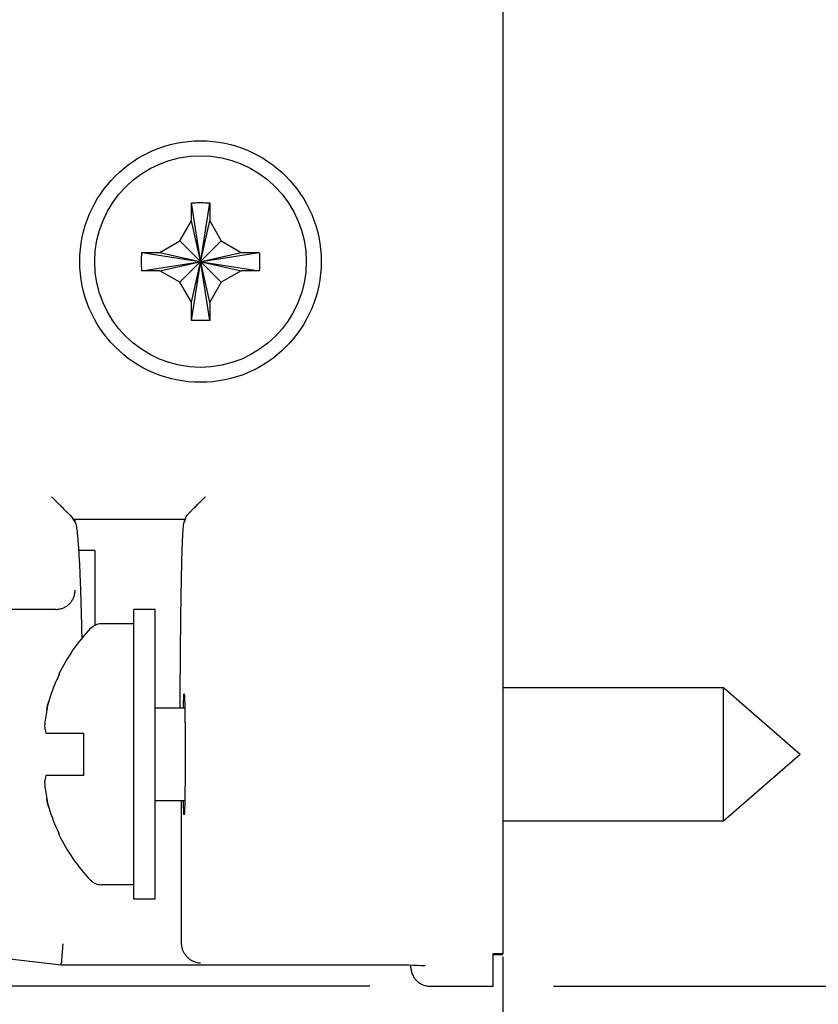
# Model space of a CAD drawing. Header units: inches. Extents: x 0 to 22, y 0 to 17.
# Tile 36 of 41: x 15.917 to 16.744, y 9.49 to 10.509. Entities that reach past the tile are written whole.
import ezdxf

# ---------------------------------------------------------------- set-up
doc = ezdxf.new("R2010")
doc.units = ezdxf.units.IN
doc.header["$LTSCALE"] = 1.21
doc.header["$MEASUREMENT"] = 0
doc.layers.get('0').update_dxf_attribs({"linetype": 'CONTINUOUS'})
doc.layers.add('DIMENSIONS', color=7, linetype='CONTINUOUS')
doc.styles.get("Standard").update_dxf_attribs({"font": 'txt', "width": 0.8})
doc.dimstyles.new('DIMSTYLE_1', dxfattribs={"dimtxt": 0.125, "dimasz": 0.18, "dimexe": 0.18, "dimexo": 0.0625, "dimgap": 0.09, "dimtad": 0, "dimtih": 1, "dimtoh": 1, "dimdec": 3, "dimzin": 4, "dimdsep": 46, "dimtxsty": 'STANDARD', "dimblk": '_FILLED', "dimblk1": '_FILLED', "dimblk2": '_FILLED', "dimcen": 0.09, "dimadec": 0, "dimazin": 0, "dimtp": 0.01, "dimtm": 0.01, "dimtfac": 1, "dimtdec": 3, "dimtofl": 0, "dimtmove": 0, "dimatfit": 3, "dimldrblk": '_FILLED', "dimfxl": 1, "dimtolj": 1, "dimtzin": 4, "dimarcsym": 0})

# ---------------------------------------------------------------- blocks, each defined once
blk = doc.blocks.new('_FILLED')
at = {"color": 0, "linetype": 'BYBLOCK'}
blk.add_solid([(0, 0), (-1, 0.1736), (-1, -0.1736)], dxfattribs=at)
blk = doc.blocks.new('*D2')
at = {"layer": 'DIMENSIONS', "color": 2, "linetype": 'CONTINUOUS'}
for p, q in [((16.3448, 14.5089), (11.7053, 14.5089)), ((11.8303, 14.5089), (11.8303, 12.1339)), ((11.8303, 9.5089), (11.8303, 11.8839)), ((16.2796, 9.5089), (11.7053, 9.5089))]:
    blk.add_line(p, q, dxfattribs=at)
at = {"layer": 'DIMENSIONS', "color": 2, "linetype": 'CONTINUOUS', "xscale": 0.18, "yscale": 0.18, "zscale": 0.18}
for p, rotation in [((11.8303, 14.5089), 90), ((11.8303, 9.5089), 270)]:
    blk.add_blockref('_FILLED', p, dxfattribs=dict(at, rotation=rotation))
at = {"layer": 'DIMENSIONS', "color": 2, "linetype": 'CONTINUOUS', "width": 0.8}
for s, p in [('[', (11.8928, 11.9464)), (']', (12.2928, 11.9464)), ('5.000', (11.2678, 11.9464)), ('127', (11.9928, 11.9464))]:
    blk.add_text(s, height=0.125, dxfattribs=at).set_placement(p)
blk = doc.blocks.new('*D3')
at = {"layer": 'DIMENSIONS', "color": 2, "linetype": 'CONTINUOUS'}
for p, q in [((13.1183, 9.6545), (13.1183, 8.6339)), ((16.4173, 9.5392), (16.4173, 8.6339)), ((13.1183, 8.7589), (14.1567, 8.7589)), ((16.4173, 8.7589), (15.6067, 8.7589))]:
    blk.add_line(p, q, dxfattribs=at)
at = {"layer": 'DIMENSIONS', "color": 2, "linetype": 'CONTINUOUS', "xscale": 0.18, "yscale": 0.18, "zscale": 0.18, "rotation": 180}
blk.add_blockref('_FILLED', (13.1183, 8.7589), dxfattribs=at)
at = {"layer": 'DIMENSIONS', "color": 2, "linetype": 'CONTINUOUS', "xscale": 0.18, "yscale": 0.18, "zscale": 0.18}
blk.add_blockref('_FILLED', (16.4173, 8.7589), dxfattribs=at)
at = {"layer": 'DIMENSIONS', "color": 2, "linetype": 'CONTINUOUS', "width": 0.8}
for s, p in [('[', (14.8442, 8.6964)), (']', (15.4442, 8.6964)), ('3.299', (14.2192, 8.6964)), ('83.79', (14.9442, 8.6964))]:
    blk.add_text(s, height=0.125, dxfattribs=at).set_placement(p)
blk = doc.blocks.new('*D13')
at = {"layer": 'DIMENSIONS', "color": 2, "linetype": 'CONTINUOUS'}
for p, q in [((16.7878, 9.7489), (17.6003, 9.7489)), ((17.4753, 9.7489), (17.4753, 9.6289)), ((17.4753, 9.5089), (17.4753, 9.6289)), ((17.4753, 9.6289), (17.4753, 9.3107)), ((16.4698, 9.5089), (17.6003, 9.5089)), ((17.4753, 9.3107), (17.5928, 9.3107))]:
    blk.add_line(p, q, dxfattribs=at)
at = {"layer": 'DIMENSIONS', "color": 2, "linetype": 'CONTINUOUS', "xscale": 0.18, "yscale": 0.18, "zscale": 0.18}
for p, rotation in [((17.4753, 9.7489), 90), ((17.4753, 9.5089), 270)]:
    blk.add_blockref('_FILLED', p, dxfattribs=dict(at, rotation=rotation))
at = {"layer": 'DIMENSIONS', "color": 2, "linetype": 'CONTINUOUS', "width": 0.8}
for s, p in [('[', (18.1803, 9.2482)), (']', (18.5803, 9.2482)), ('.240', (17.6553, 9.2482)), ('6.1', (18.2803, 9.2482))]:
    blk.add_text(s, height=0.125, dxfattribs=at).set_placement(p)

msp = doc.modelspace()

# ---------------------------------------------------------------- linework, layer by layer
at = {"color": 7, "linetype": 'CONTINUOUS'}
for p, q in [((16.4173, 14.4607), (16.4173, 9.5423)), ((16.0948, 10.3009), (16.0948, 10.3191)), ((16.1138, 10.198), (16.0949, 10.3197)), ((16.0949, 10.198), (16.1138, 10.3197)), ((16.1138, 10.3191), (16.1138, 10.3009)), ((16.0829, 10.2803), (16.0948, 10.3009)), ((16.1138, 10.2169), (16.0948, 10.3009)), ((16.0948, 10.2169), (16.1138, 10.3009)), ((16.1138, 10.3009), (16.1257, 10.2803)), ((16.0623, 10.2684), (16.0829, 10.2803)), ((16.0829, 10.2803), (16.1257, 10.2375)), ((16.0829, 10.2375), (16.1257, 10.2803)), ((16.1257, 10.2803), (16.1463, 10.2684)), ((16.0435, 10.2494), (16.1652, 10.2683)), ((16.0435, 10.2683), (16.1652, 10.2494)), ((16.0441, 10.2684), (16.0623, 10.2684)), ((16.0623, 10.2494), (16.1463, 10.2684)), ((16.0623, 10.2684), (16.1463, 10.2494)), ((16.1463, 10.2684), (16.1646, 10.2684)), ((16.0623, 10.2494), (16.0441, 10.2494)), ((16.0829, 10.2375), (16.0623, 10.2494)), ((16.1463, 10.2494), (16.1257, 10.2375)), ((16.1646, 10.2494), (16.1463, 10.2494)), ((16.0948, 10.2169), (16.0829, 10.2375)), ((16.1257, 10.2375), (16.1138, 10.2169)), ((16.0948, 10.1986), (16.0948, 10.2169)), ((16.1138, 10.2169), (16.1138, 10.1986)), ((15.9699, 9.9957), (15.9744, 9.9889)), ((16.0884, 9.992), (15.9723, 9.992)), ((15.9744, 9.9889), (15.9744, 9.992)), ((16.0896, 9.9957), (16.0873, 9.9889)), ((16.0874, 9.992), (16.0874, 9.9889)), ((15.9948, 9.9599), (15.9784, 9.9599)), ((15.9948, 9.9599), (15.9948, 9.8822)), ((15.9544, 9.8989), (15.8944, 9.8989)), ((16.0573, 9.8989), (16.0353, 9.8989)), ((16.0353, 9.5989), (16.0353, 9.8989)), ((16.0573, 9.5989), (16.0573, 9.8989)), ((16.0353, 9.8839), (16.0014, 9.8839)), ((16.4173, 9.8179), (16.646, 9.8179)), ((16.646, 9.8179), (16.7253, 9.7489)), ((16.646, 9.6799), (16.646, 9.8179)), ((16.0573, 9.7969), (16.088, 9.7969)), ((15.9442, 9.7709), (15.9833, 9.7709)), ((15.9833, 9.7269), (15.9833, 9.7709)), ((16.646, 9.6799), (16.7253, 9.7489)), ((15.9833, 9.7269), (15.9442, 9.7269)), ((16.0573, 9.7009), (16.088, 9.7009)), ((16.0847, 9.5533), (16.0847, 9.7009)), ((16.4173, 9.6799), (16.646, 9.6799)), ((16.0353, 9.6139), (16.0014, 9.6139)), ((16.0573, 9.5989), (16.0353, 9.5989)), ((16.4073, 9.5089), (16.4073, 9.5423)), ((16.4073, 9.5417), (16.4173, 9.5417)), ((15.96, 9.531), (15.9601, 9.5326)), ((15.96, 9.531), (15.96, 9.531)), ((16.3221, 9.5278), (16.322, 9.5308)), ((16.325, 9.5307), (16.3291, 9.5306)), ((16.3421, 9.5089), (16.4073, 9.5089))]:
    msp.add_line(p, q, dxfattribs=at)
for points in [[(14.1848, 9.531), (14.6228, 9.5821), (15.0728, 9.5996), (15.5229, 9.582), (15.96, 9.531)], [(15.96, 9.531), (16.3081, 9.531), (16.3143, 9.5309), (16.32, 9.5308), (16.325, 9.5307)], [(16.3291, 9.5306), (16.3325, 9.5304), (16.335, 9.5303), (16.3365, 9.5302), (16.3369, 9.5302)]]:
    msp.add_lwpolyline(points, dxfattribs=at)
for radius in [0.125, 0.1095]:
    msp.add_circle((16.1043, 10.2589), radius, dxfattribs=at)
for centre, radius, start, end in [((16.1272, 9.7489), 0.1889, 136.356, 153.8975), ((16.0014, 9.8689), 0.015, 90, 136.356), ((16.1272, 9.7489), 0.1883, 154.2557, 163.0216), ((16.1272, 9.7489), 0.1883, 196.9784, 205.7443), ((16.1272, 9.7489), 0.1889, 206.1025, 223.644), ((16.0014, 9.6289), 0.015, 223.644, 270)]:
    msp.add_arc(centre, radius, start, end, dxfattribs=at)
for points, knots in [([(16.0948, 10.3191), (16.0948, 10.3192), (16.0948, 10.3193), (16.0949, 10.3195), (16.0949, 10.3197), (16.0949, 10.3197)], [0, 0, 0, 0, 0.333509, 0.666883, 1, 1, 1, 1]), ([(16.0949, 10.3197), (16.0959, 10.3198), (16.098, 10.3198), (16.1012, 10.3199), (16.1033, 10.3199), (16.1043, 10.3199)], [0, 0, 0, 0, 0.332977, 0.666345, 1, 1, 1, 1]), ([(16.1043, 10.3199), (16.1054, 10.3199), (16.1075, 10.3199), (16.1107, 10.3198), (16.1128, 10.3198), (16.1138, 10.3197)], [0, 0, 0, 0, 0.333651, 0.66705, 1, 1, 1, 1]), ([(16.1138, 10.3197), (16.1138, 10.3197), (16.1138, 10.3195), (16.1138, 10.3193), (16.1138, 10.3192), (16.1138, 10.3191)], [0, 0, 0, 0, 0.333117, 0.666491, 1, 1, 1, 1]), ([(16.0435, 10.2494), (16.0434, 10.2515), (16.0433, 10.2557), (16.0433, 10.262), (16.0434, 10.2662), (16.0435, 10.2683)], [0, 0, 0, 0, 0.333187, 0.666813, 1, 1, 1, 1]), ([(16.0435, 10.2683), (16.0435, 10.2683), (16.0437, 10.2684), (16.0439, 10.2684), (16.044, 10.2684), (16.0441, 10.2684)], [0, 0, 0, 0, 0.333117, 0.66645, 1, 1, 1, 1]), ([(16.1646, 10.2684), (16.1647, 10.2684), (16.1648, 10.2684), (16.165, 10.2684), (16.1651, 10.2683), (16.1652, 10.2683)], [0, 0, 0, 0, 0.333502, 0.666883, 1, 1, 1, 1]), ([(16.1652, 10.2683), (16.1653, 10.2662), (16.1653, 10.262), (16.1653, 10.2557), (16.1653, 10.2515), (16.1652, 10.2494)], [0, 0, 0, 0, 0.333187, 0.666813, 1, 1, 1, 1]), ([(16.0441, 10.2494), (16.044, 10.2494), (16.0439, 10.2494), (16.0437, 10.2494), (16.0435, 10.2494), (16.0435, 10.2494)], [0, 0, 0, 0, 0.33355, 0.666883, 1, 1, 1, 1]), ([(16.1652, 10.2494), (16.1651, 10.2494), (16.165, 10.2494), (16.1648, 10.2494), (16.1647, 10.2494), (16.1646, 10.2494)], [0, 0, 0, 0, 0.333117, 0.66645, 1, 1, 1, 1]), ([(16.0949, 10.198), (16.0949, 10.1981), (16.0949, 10.1982), (16.0948, 10.1984), (16.0948, 10.1985), (16.0948, 10.1986)], [0, 0, 0, 0, 0.333117, 0.66645, 1, 1, 1, 1]), ([(16.1043, 10.1979), (16.1033, 10.1979), (16.1012, 10.1979), (16.098, 10.1979), (16.0959, 10.198), (16.0949, 10.198)], [0, 0, 0, 0, 0.333651, 0.66705, 1, 1, 1, 1]), ([(16.1138, 10.198), (16.1128, 10.198), (16.1107, 10.1979), (16.1075, 10.1979), (16.1054, 10.1979), (16.1043, 10.1979)], [0, 0, 0, 0, 0.332977, 0.666345, 1, 1, 1, 1]), ([(16.1138, 10.1986), (16.1138, 10.1985), (16.1138, 10.1984), (16.1138, 10.1982), (16.1138, 10.1981), (16.1138, 10.198)], [0, 0, 0, 0, 0.333509, 0.666883, 1, 1, 1, 1]), ([(15.9499, 10.0157), (15.9506, 10.015), (15.9521, 10.0135), (15.9542, 10.0114), (15.9563, 10.0093), (15.9582, 10.0074), (15.96, 10.0055), (15.9617, 10.0039), (15.9632, 10.0024), (15.9645, 10.0011), (15.9656, 9.9999), (15.9666, 9.9989), (15.9675, 9.9981), (15.9682, 9.9974), (15.9688, 9.9968), (15.9692, 9.9964), (15.9695, 9.9961), (15.9697, 9.9959), (15.9698, 9.9958), (15.9699, 9.9957)], [0, 0, 0, 0, 0.110299, 0.218134, 0.321797, 0.419984, 0.510977, 0.593886, 0.668432, 0.734308, 0.79186, 0.84157, 0.883637, 0.918453, 0.946639, 0.968548, 0.984369, 0.994461, 1, 1, 1, 1]), ([(16.0896, 9.9957), (16.0897, 9.9958), (16.0898, 9.9959), (16.09, 9.9961), (16.0904, 9.9965), (16.0908, 9.9969), (16.0914, 9.9975), (16.0921, 9.9982), (16.093, 9.9991), (16.094, 10.0001), (16.0951, 10.0012), (16.0965, 10.0026), (16.0979, 10.004), (16.0996, 10.0057), (16.1014, 10.0075), (16.1033, 10.0094), (16.1053, 10.0114), (16.1075, 10.0136), (16.1089, 10.015), (16.1096, 10.0157)], [0, 0, 0, 0, 0.006346, 0.017994, 0.035097, 0.057997, 0.087001, 0.122531, 0.165182, 0.215304, 0.273062, 0.338956, 0.413232, 0.495567, 0.585709, 0.68273, 0.785001, 0.89131, 1, 1, 1, 1]), ([(15.9805, 9.9134), (15.9804, 9.9163), (15.9802, 9.922), (15.9799, 9.9302), (15.9796, 9.938), (15.9793, 9.9452), (15.9789, 9.952), (15.9785, 9.9582), (15.9782, 9.9639), (15.9778, 9.969), (15.9774, 9.9736), (15.977, 9.9775), (15.9766, 9.9809), (15.9762, 9.9837), (15.9758, 9.9859), (15.9753, 9.9875), (15.975, 9.9884), (15.9746, 9.9889), (15.9744, 9.9889)], [0, 0, 0, 0, 0.114259, 0.22267, 0.324897, 0.420643, 0.509752, 0.591895, 0.666937, 0.734663, 0.79487, 0.847475, 0.892297, 0.929277, 0.958358, 0.979539, 0.993047, 1, 1, 1, 1]), ([(16.0832, 9.7969), (16.0832, 9.7983), (16.0833, 9.8036), (16.0833, 9.8128), (16.0834, 9.8243), (16.0834, 9.8356), (16.0835, 9.8466), (16.0836, 9.8575), (16.0837, 9.868), (16.0838, 9.8783), (16.0839, 9.8882), (16.084, 9.8978), (16.0842, 9.907), (16.0843, 9.9158), (16.0845, 9.9242), (16.0846, 9.9322), (16.0848, 9.9397), (16.085, 9.9467), (16.0851, 9.9532), (16.0853, 9.9593), (16.0855, 9.9648), (16.0857, 9.9697), (16.0859, 9.9741), (16.0861, 9.9779), (16.0863, 9.9812), (16.0865, 9.9839), (16.0867, 9.9859), (16.0869, 9.9875), (16.087, 9.9883), (16.0872, 9.9889), (16.0873, 9.9889)], [0, 0, 0, 0, 0.022487, 0.083125, 0.142887, 0.201703, 0.259391, 0.315768, 0.370771, 0.424211, 0.475941, 0.525893, 0.573882, 0.619805, 0.663579, 0.705041, 0.744125, 0.780736, 0.814743, 0.846106, 0.874731, 0.900525, 0.923461, 0.943461, 0.96047, 0.974469, 0.985411, 0.993281, 0.998094, 1, 1, 1, 1]), ([(15.9544, 9.8989), (15.955, 9.8989), (15.9563, 9.8989), (15.9581, 9.8992), (15.9599, 9.8996), (15.9616, 9.9002), (15.9633, 9.9009), (15.965, 9.9018), (15.9665, 9.9029), (15.9679, 9.9041), (15.9692, 9.9054), (15.9704, 9.9068), (15.9714, 9.9083), (15.9723, 9.9099), (15.9731, 9.9116), (15.9737, 9.9134), (15.9741, 9.9152), (15.9744, 9.917), (15.9744, 9.9183), (15.9744, 9.9189)], [0, 0, 0, 0, 0.058209, 0.116925, 0.175728, 0.234669, 0.293549, 0.35247, 0.411327, 0.47027, 0.529149, 0.588102, 0.646962, 0.705848, 0.764715, 0.823544, 0.882361, 0.941176, 1, 1, 1, 1]), ([(15.9817, 9.8681), (15.9817, 9.8703), (15.9815, 9.8759), (15.9813, 9.8848), (15.9811, 9.8947), (15.9808, 9.9042), (15.9806, 9.9104), (15.9805, 9.9134)], [0, 0, 0, 0, 0.145629, 0.371446, 0.589471, 0.799116, 1, 1, 1, 1]), ([(15.958, 9.8316), (15.9579, 9.8315), (15.9578, 9.8313), (15.9577, 9.831), (15.9576, 9.8308), (15.9575, 9.8307)], [0, 0, 0, 0, 0.333326, 0.666621, 1, 1, 1, 1]), ([(16.0866, 9.7969), (16.0866, 9.797), (16.0867, 9.7983), (16.0867, 9.8002), (16.0868, 9.8024), (16.0868, 9.8039), (16.0869, 9.8053), (16.0869, 9.8066), (16.087, 9.8077), (16.087, 9.8086), (16.0871, 9.8094), (16.0871, 9.81), (16.0871, 9.8104), (16.0872, 9.8107), (16.0872, 9.8109), (16.0872, 9.8111), (16.0872, 9.8112), (16.0873, 9.8112), (16.0873, 9.8113), (16.0873, 9.8113), (16.0873, 9.8113), (16.0873, 9.8114), (16.0873, 9.8114)], [0, 0, 0, 0, 0.021398, 0.272619, 0.385548, 0.489644, 0.584626, 0.670211, 0.746147, 0.812308, 0.868597, 0.914924, 0.934325, 0.951205, 0.965555, 0.977371, 0.986655, 0.990353, 0.993428, 0.995891, 0.997767, 1, 1, 1, 1]), ([(16.0873, 9.8114), (16.0873, 9.8114), (16.0873, 9.8114), (16.0874, 9.8113), (16.0874, 9.8113), (16.0874, 9.8113), (16.0874, 9.8112), (16.0874, 9.8112), (16.0874, 9.8111), (16.0875, 9.8109), (16.0875, 9.8107), (16.0875, 9.8104), (16.0876, 9.81), (16.0876, 9.8094), (16.0877, 9.8086), (16.0877, 9.8077), (16.0878, 9.8066), (16.0878, 9.8053), (16.0879, 9.8039), (16.0879, 9.8024), (16.088, 9.8002), (16.088, 9.797), (16.0881, 9.7929), (16.0882, 9.7884), (16.0882, 9.7835), (16.0883, 9.7782), (16.0884, 9.7707), (16.0884, 9.7609), (16.0884, 9.7529), (16.0884, 9.7489)], [0, 0, 0, 0, 0.000006, 0.000531, 0.000967, 0.00154, 0.002255, 0.003115, 0.005273, 0.008021, 0.011357, 0.015282, 0.019793, 0.030565, 0.043653, 0.059036, 0.076692, 0.096591, 0.118676, 0.14288, 0.169137, 0.227549, 0.293384, 0.366072, 0.444864, 0.528968, 0.617594, 0.805056, 1, 1, 1, 1]), ([(15.9471, 9.8039), (15.9463, 9.8008), (15.945, 9.795), (15.9436, 9.7863), (15.943, 9.7807), (15.9428, 9.7779)], [0, 0, 0, 0, 0.35489, 0.681483, 1, 1, 1, 1]), ([(15.9428, 9.7779), (15.9429, 9.7771), (15.9432, 9.7755), (15.9436, 9.7732), (15.944, 9.7716), (15.9442, 9.7709)], [0, 0, 0, 0, 0.327942, 0.661049, 1, 1, 1, 1]), ([(16.0884, 9.7489), (16.0884, 9.7448), (16.0884, 9.7368), (16.0884, 9.727), (16.0883, 9.7195), (16.0882, 9.7143), (16.0882, 9.7093), (16.0881, 9.7048), (16.088, 9.7007), (16.088, 9.6976), (16.0879, 9.6953), (16.0879, 9.6938), (16.0878, 9.6924), (16.0878, 9.6912), (16.0877, 9.6901), (16.0877, 9.6891), (16.0876, 9.6883), (16.0876, 9.6877), (16.0875, 9.6873), (16.0875, 9.6871), (16.0875, 9.6869), (16.0874, 9.6867), (16.0874, 9.6866), (16.0874, 9.6865), (16.0874, 9.6864), (16.0874, 9.6864), (16.0874, 9.6864), (16.0873, 9.6864), (16.0873, 9.6864), (16.0873, 9.6864)], [0, 0, 0, 0, 0.194944, 0.382406, 0.471032, 0.555136, 0.633928, 0.706616, 0.772451, 0.830863, 0.85712, 0.881324, 0.903409, 0.923308, 0.940964, 0.956347, 0.969435, 0.980207, 0.984718, 0.988643, 0.991979, 0.994727, 0.996885, 0.997745, 0.99846, 0.999033, 0.999469, 0.999994, 1, 1, 1, 1]), ([(15.9442, 9.7269), (15.944, 9.7261), (15.9436, 9.7245), (15.9432, 9.7222), (15.9429, 9.7206), (15.9428, 9.7199)], [0, 0, 0, 0, 0.338921, 0.67203, 1, 1, 1, 1]), ([(15.9428, 9.7199), (15.943, 9.7171), (15.9436, 9.7114), (15.945, 9.7027), (15.9463, 9.6969), (15.9471, 9.6939)], [0, 0, 0, 0, 0.318924, 0.645481, 1, 1, 1, 1]), ([(16.0873, 9.6864), (16.0873, 9.6864), (16.0873, 9.6864), (16.0873, 9.6864), (16.0873, 9.6864), (16.0873, 9.6865), (16.0872, 9.6866), (16.0872, 9.6867), (16.0872, 9.6869), (16.0872, 9.6871), (16.0871, 9.6873), (16.0871, 9.6877), (16.0871, 9.6883), (16.087, 9.6891), (16.087, 9.6901), (16.0869, 9.6912), (16.0869, 9.6924), (16.0868, 9.6938), (16.0868, 9.6953), (16.0867, 9.6976), (16.0867, 9.6994), (16.0866, 9.7008), (16.0866, 9.7009)], [0, 0, 0, 0, 0.002233, 0.004109, 0.006572, 0.009647, 0.013345, 0.022629, 0.034445, 0.048795, 0.065675, 0.085076, 0.131403, 0.187692, 0.253853, 0.329789, 0.415374, 0.510356, 0.614452, 0.727381, 0.978602, 1, 1, 1, 1]), ([(15.958, 9.6662), (15.9579, 9.6663), (15.9578, 9.6665), (15.9577, 9.6668), (15.9576, 9.667), (15.9575, 9.6671)], [0, 0, 0, 0, 0.333326, 0.666621, 1, 1, 1, 1]), ([(15.9617, 9.5526), (15.9616, 9.552), (15.9615, 9.5507), (15.9614, 9.5488), (15.9612, 9.547), (15.9611, 9.5451), (15.961, 9.5434), (15.9608, 9.5418), (15.9607, 9.5402), (15.9606, 9.5388), (15.9605, 9.5375), (15.9604, 9.5363), (15.9603, 9.5353), (15.9603, 9.5344), (15.9602, 9.5337), (15.9602, 9.5332), (15.9602, 9.5329), (15.9601, 9.5327), (15.9601, 9.5326)], [0, 0, 0, 0, 0.095954, 0.191076, 0.284303, 0.375131, 0.462485, 0.545392, 0.623427, 0.695564, 0.761287, 0.820067, 0.871155, 0.914315, 0.949051, 0.975014, 0.992074, 1, 1, 1, 1]), ([(16.0847, 9.5526), (16.0847, 9.5527), (16.0847, 9.5529), (16.0847, 9.5531), (16.0847, 9.5532), (16.0847, 9.5533)], [0, 0, 0, 0, 0.333328, 0.666661, 1, 1, 1, 1]), ([(16.1044, 9.5326), (16.1037, 9.5327), (16.1022, 9.5328), (16.1001, 9.5332), (16.0981, 9.5339), (16.0962, 9.5347), (16.0944, 9.5357), (16.0928, 9.5369), (16.0913, 9.5381), (16.09, 9.5395), (16.0889, 9.5409), (16.0879, 9.5423), (16.087, 9.5438), (16.0863, 9.5452), (16.0858, 9.5467), (16.0853, 9.5482), (16.085, 9.5497), (16.0848, 9.5512), (16.0847, 9.5521), (16.0847, 9.5526)], [0, 0, 0, 0, 0.070225, 0.140014, 0.20903, 0.277121, 0.343654, 0.408264, 0.47094, 0.531422, 0.589796, 0.646393, 0.701094, 0.753896, 0.805166, 0.855201, 0.904115, 0.952362, 1, 1, 1, 1]), ([(16.4173, 9.5423), (16.4162, 9.5423), (16.414, 9.5423), (16.4107, 9.5423), (16.4084, 9.5423), (16.4073, 9.5423)], [0, 0, 0, 0, 0.333198, 0.666532, 1, 1, 1, 1]), ([(16.3221, 9.5278), (16.3221, 9.5272), (16.3223, 9.5259), (16.3226, 9.5241), (16.3232, 9.5223), (16.3239, 9.5205), (16.3248, 9.5188), (16.3258, 9.5172), (16.327, 9.5157), (16.3283, 9.5143), (16.3297, 9.5131), (16.3313, 9.512), (16.3329, 9.5111), (16.3347, 9.5103), (16.3365, 9.5096), (16.3383, 9.5092), (16.3402, 9.5089), (16.3414, 9.5089), (16.3421, 9.5089)], [0, 0, 0, 0, 0.062395, 0.124811, 0.187259, 0.249778, 0.312267, 0.374718, 0.437342, 0.499874, 0.56239, 0.624987, 0.687429, 0.749981, 0.812529, 0.874958, 0.937528, 1, 1, 1, 1])]:
    msp.add_open_spline(points, degree=3, knots=knots, dxfattribs=at)
for points in [[(15.958, 9.8316), (15.9579, 9.8317), (15.9576, 9.8318), (15.9576, 9.8318)], [(15.958, 9.8316), (15.9579, 9.8317), (15.9573, 9.832), (15.9579, 9.8317), (15.958, 9.8316)], [(15.958, 9.8316), (15.9579, 9.8317), (15.9573, 9.832), (15.9579, 9.8317), (15.958, 9.8316)], [(15.945, 9.7947), (15.9456, 9.7978), (15.9463, 9.8008), (15.9471, 9.8039)], [(15.9471, 9.6939), (15.9463, 9.6969), (15.9456, 9.6999), (15.945, 9.703)], [(15.958, 9.6662), (15.9579, 9.6661), (15.9576, 9.6659), (15.9576, 9.6659)], [(15.958, 9.6662), (15.9579, 9.6661), (15.9573, 9.6657), (15.9579, 9.6661), (15.958, 9.6662)], [(15.958, 9.6662), (15.9579, 9.6661), (15.9573, 9.6657), (15.9579, 9.6661), (15.958, 9.6662)]]:
    msp.add_open_spline(points, degree=3, dxfattribs=at)

# ---------------------------------------------------------------- dimensions: what is measured, and where the dimension line sits
at = {"layer": 'DIMENSIONS', "color": 2, "linetype": 'CONTINUOUS'}
for base, p1, p2, angle, picture, middle in [((11.8303, 9.5089), (16.3448, 14.5089), (16.2796, 9.5089), 270, '*D2', (11.8303, 12.0089)), ((17.4753, 9.7489), (16.4698, 9.5089), (16.7878, 9.7489), 90, '*D13', (18.1678, 9.3107))]:
    dim = msp.add_linear_dim(base=base, p1=p1, p2=p2, angle=angle, dimstyle='DIMSTYLE_1', dxfattribs=at)
    dim.commit()
    dim.dimension.update_dxf_attribs({"geometry": picture, "text_midpoint": middle, "dimtype": 160})
dim = msp.add_linear_dim(base=(16.4173, 8.7589), p1=(13.1183, 9.6545), p2=(16.4173, 9.5392), dimstyle='DIMSTYLE_1', dxfattribs=at)
dim.commit()
dim.dimension.update_dxf_attribs({"geometry": '*D3', "text_midpoint": (14.8817, 8.7589), "dimtype": 160})

doc.saveas('drawing.dxf')
